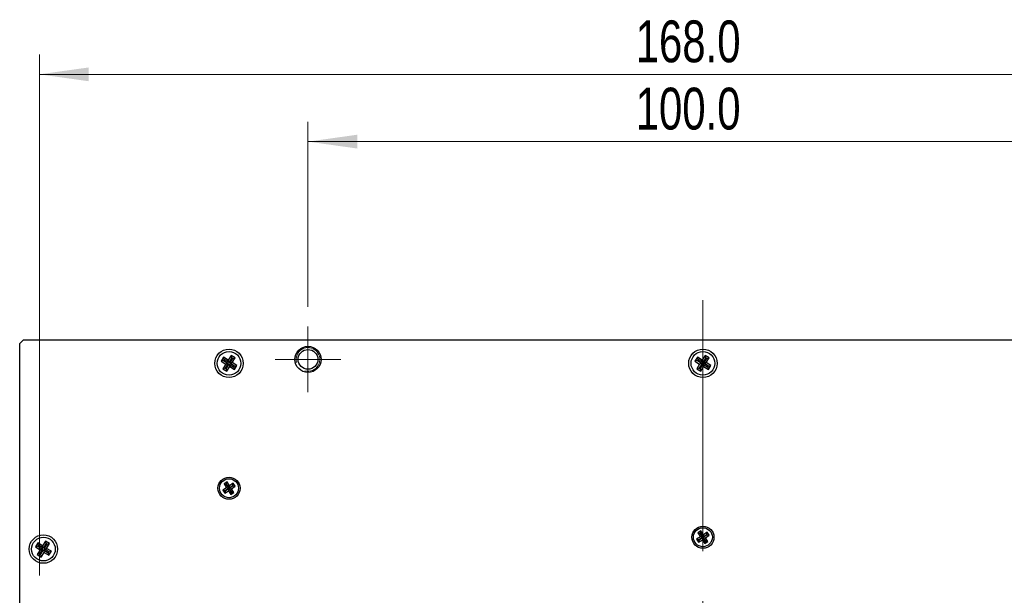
# Model space of a CAD drawing. Header units: millimetres. Extents: x 6 to 294, y 6 to 202.
# Tile 6 of 7: x 177 to 227, y 124 to 153. Entities that reach past the tile are written whole.
import ezdxf

# ---------------------------------------------------------------- set-up
doc = ezdxf.new("R2010")
doc.units = ezdxf.units.MM
doc.linetypes.add('CENTERX2', pattern=[20.32, 12.7, -2.54, 2.54, -2.54])
doc.styles.add('SLDTEXTSTYLE0', font='TXT', dxfattribs={"width": 0.75})
doc.dimstyles.new('SLDDIMSTYLE0', dxfattribs={"dimtxt": 2.116667, "dimasz": 2.5, "dimexe": 0, "dimexo": 0.0625, "dimgap": 0.529167, "dimtad": 1, "dimdec": 1, "dimlfac": 2.5, "dimrnd": 1e-09, "dimzin": 4, "dimdsep": 46, "dimtxsty": 'SLDTEXTSTYLE0', "dimsah": 1, "dimcen": 0.09, "dimadec": 0, "dimazin": 1, "dimtfac": 1, "dimtdec": 1, "dimtofl": 0, "dimtmove": 0, "dimatfit": 3, "dimfxl": 1, "dimfrac": 2, "dimtolj": 1, "dimtzin": 12, "dimarcsym": 0})

# ---------------------------------------------------------------- blocks, each defined once
blk = doc.blocks.new('_D_6')
at = {"color": 7, "linetype": 'Continuous', "lineweight": 18}
for p, q in [((191.669, 138.751), (191.669, 148.116)), ((231.669, 138.751), (231.669, 148.116)), ((191.669, 147.116), (231.669, 147.116))]:
    blk.add_line(p, q, dxfattribs=at)
for points in [[(191.669, 147.116), (194.169, 146.766), (194.169, 147.466)], [(231.669, 147.116), (229.169, 147.466), (229.169, 146.766)]]:
    blk.add_solid(points, dxfattribs=at)
at = {"color": 7, "linetype": 'Continuous', "lineweight": 18, "insert": (208.263, 149.845), "char_height": 2.1167, "attachment_point": 1, "style": 'SLDTEXTSTYLE0'}
blk.add_mtext('100.0', dxfattribs=at)
blk = doc.blocks.new('_D_8')
at = {"color": 7, "linetype": 'Continuous', "lineweight": 18}
for p, q in [((178.069, 125.151), (178.069, 151.522)), ((245.269, 125.151), (245.269, 151.522)), ((178.069, 150.522), (245.269, 150.522))]:
    blk.add_line(p, q, dxfattribs=at)
for points in [[(178.069, 150.522), (180.569, 150.172), (180.569, 150.872)], [(245.269, 150.522), (242.769, 150.872), (242.769, 150.172)]]:
    blk.add_solid(points, dxfattribs=at)
at = {"color": 7, "linetype": 'Continuous', "lineweight": 18, "insert": (208.263, 153.25), "char_height": 2.1167, "attachment_point": 1, "style": 'SLDTEXTSTYLE0'}
blk.add_mtext('168.0', dxfattribs=at)
blk = doc.blocks.new('SW_CENTERMARKSYMBOL_0')
at = {"color": 0, "linetype": 'Continuous', "lineweight": 0}
for p, q in [((0, 1), (0, 1.66)), ((0, 0), (0, 1)), ((-1, 0), (-1.66, 0)), ((0, 0), (-1, 0)), ((0, 0), (0, -1)), ((0, 0), (1, 0)), ((1, 0), (1.66, 0)), ((0, -1), (0, -1.66))]:
    blk.add_line(p, q, dxfattribs=at)

msp = doc.modelspace()

# ---------------------------------------------------------------- linework, layer by layer
at = {"color": 7, "linetype": 'CENTERX2', "lineweight": 18}
msp.add_line((211.669, 139.091), (211.669, 65.891), dxfattribs=at)
at = {"color": 7, "linetype": 'Continuous', "lineweight": 25}
for p, q in [((177.269, 137.091), (177.069, 136.891)), ((177.069, 68.091), (177.069, 136.891)), ((177.269, 137.091), (246.069, 137.091)), ((187.395, 136.206), (187.266, 136.003)), ((187.631, 136.056), (187.395, 136.206)), ((187.422, 136.083), (187.395, 136.206)), ((187.781, 136.293), (187.631, 136.056)), ((187.809, 136.17), (187.659, 135.934)), ((187.711, 135.9), (187.861, 136.137)), ((187.984, 136.165), (187.781, 136.293)), ((187.809, 136.17), (187.781, 136.293)), ((187.861, 136.137), (187.809, 136.17)), ((187.834, 135.928), (187.984, 136.165)), ((187.861, 136.137), (187.984, 136.165)), ((211.395, 136.206), (211.266, 136.003)), ((211.631, 136.056), (211.395, 136.206)), ((211.422, 136.083), (211.395, 136.206)), ((211.781, 136.293), (211.631, 136.056)), ((211.809, 136.17), (211.659, 135.934)), ((211.711, 135.9), (211.861, 136.137)), ((211.984, 136.165), (211.781, 136.293)), ((211.809, 136.17), (211.781, 136.293)), ((211.861, 136.137), (211.809, 136.17)), ((211.834, 135.928), (211.984, 136.165)), ((211.861, 136.137), (211.984, 136.165)), ((187.389, 136.031), (187.266, 136.003)), ((187.266, 136.003), (187.503, 135.854)), ((187.503, 135.854), (187.353, 135.617)), ((187.476, 135.645), (187.353, 135.617)), ((187.422, 136.083), (187.389, 136.031)), ((187.389, 136.031), (187.626, 135.881)), ((187.659, 135.934), (187.422, 136.083)), ((187.626, 135.881), (187.476, 135.645)), ((187.476, 135.645), (187.529, 135.611)), ((187.626, 135.881), (187.503, 135.854)), ((187.529, 135.611), (187.678, 135.848)), ((187.556, 135.489), (187.706, 135.725)), ((187.659, 135.934), (187.631, 136.056)), ((187.678, 135.848), (187.706, 135.725)), ((187.678, 135.848), (187.915, 135.698)), ((187.706, 135.725), (187.943, 135.576)), ((187.711, 135.9), (187.834, 135.928)), ((187.948, 135.751), (187.711, 135.9)), ((188.071, 135.778), (187.834, 135.928)), ((187.915, 135.698), (187.948, 135.751)), ((187.915, 135.698), (187.943, 135.576)), ((187.943, 135.576), (188.071, 135.778)), ((187.948, 135.751), (188.071, 135.778)), ((211.389, 136.031), (211.266, 136.003)), ((211.266, 136.003), (211.503, 135.854)), ((211.503, 135.854), (211.353, 135.617)), ((211.476, 135.645), (211.353, 135.617)), ((211.422, 136.083), (211.389, 136.031)), ((211.389, 136.031), (211.626, 135.881)), ((211.659, 135.934), (211.422, 136.083)), ((211.626, 135.881), (211.476, 135.645)), ((211.476, 135.645), (211.529, 135.611)), ((211.626, 135.881), (211.503, 135.854)), ((211.529, 135.611), (211.678, 135.848)), ((211.556, 135.489), (211.706, 135.725)), ((211.659, 135.934), (211.631, 136.056)), ((211.678, 135.848), (211.706, 135.725)), ((211.678, 135.848), (211.915, 135.698)), ((211.706, 135.725), (211.943, 135.576)), ((211.711, 135.9), (211.834, 135.928)), ((211.948, 135.751), (211.711, 135.9)), ((212.071, 135.778), (211.834, 135.928)), ((211.915, 135.698), (211.948, 135.751)), ((211.915, 135.698), (211.943, 135.576)), ((211.943, 135.576), (212.071, 135.778)), ((211.948, 135.751), (212.071, 135.778)), ((187.353, 135.617), (187.556, 135.489)), ((187.529, 135.611), (187.556, 135.489)), ((211.353, 135.617), (211.556, 135.489)), ((211.529, 135.611), (211.556, 135.489)), ((187.569, 129.888), (187.418, 129.789)), ((187.418, 129.789), (187.544, 129.597)), ((187.541, 129.764), (187.418, 129.789)), ((187.543, 129.765), (187.541, 129.764)), ((187.541, 129.764), (187.667, 129.571)), ((187.543, 129.765), (187.569, 129.888)), ((187.669, 129.572), (187.543, 129.765)), ((187.695, 129.695), (187.569, 129.888)), ((187.861, 129.698), (187.669, 129.572)), ((187.669, 129.572), (187.695, 129.695)), ((187.67, 129.571), (187.862, 129.696)), ((187.887, 129.821), (187.695, 129.695)), ((187.793, 129.545), (187.986, 129.67)), ((187.861, 129.698), (187.887, 129.821)), ((187.862, 129.696), (187.861, 129.698)), ((187.862, 129.696), (187.986, 129.67)), ((187.986, 129.67), (187.887, 129.821)), ((187.544, 129.597), (187.351, 129.471)), ((187.351, 129.471), (187.45, 129.32)), ((187.475, 129.445), (187.351, 129.471)), ((187.45, 129.32), (187.642, 129.446)), ((187.476, 129.444), (187.45, 129.32)), ((187.667, 129.571), (187.475, 129.445)), ((187.475, 129.445), (187.476, 129.444)), ((187.476, 129.444), (187.668, 129.569)), ((187.667, 129.571), (187.544, 129.597)), ((187.668, 129.569), (187.642, 129.446)), ((187.642, 129.446), (187.768, 129.254)), ((187.668, 129.569), (187.794, 129.377)), ((187.67, 129.571), (187.793, 129.545)), ((187.796, 129.378), (187.67, 129.571)), ((187.794, 129.377), (187.768, 129.254)), ((187.768, 129.254), (187.919, 129.352)), ((187.919, 129.352), (187.793, 129.545)), ((187.794, 129.377), (187.796, 129.378)), ((187.796, 129.378), (187.919, 129.352)), ((211.569, 127.408), (211.418, 127.309)), ((211.418, 127.309), (211.544, 127.117)), ((211.541, 127.284), (211.418, 127.309)), ((211.543, 127.285), (211.541, 127.284)), ((211.541, 127.284), (211.667, 127.091)), ((211.543, 127.285), (211.569, 127.408)), ((211.669, 127.092), (211.543, 127.285)), ((211.695, 127.215), (211.569, 127.408)), ((211.861, 127.218), (211.669, 127.092)), ((211.669, 127.092), (211.695, 127.215)), ((211.67, 127.091), (211.862, 127.216)), ((211.887, 127.341), (211.695, 127.215)), ((211.793, 127.065), (211.986, 127.19)), ((211.861, 127.218), (211.887, 127.341)), ((211.862, 127.216), (211.861, 127.218)), ((211.862, 127.216), (211.986, 127.19)), ((211.986, 127.19), (211.887, 127.341)), ((177.995, 126.806), (177.866, 126.603)), ((178.022, 126.683), (177.989, 126.631)), ((178.231, 126.656), (177.995, 126.806)), ((178.022, 126.683), (177.995, 126.806)), ((178.259, 126.534), (178.022, 126.683)), ((178.381, 126.893), (178.231, 126.656)), ((178.259, 126.534), (178.231, 126.656)), ((178.409, 126.77), (178.259, 126.534)), ((178.311, 126.5), (178.461, 126.737)), ((178.584, 126.765), (178.381, 126.893)), ((178.409, 126.77), (178.381, 126.893)), ((178.461, 126.737), (178.409, 126.77)), ((178.434, 126.528), (178.584, 126.765)), ((178.461, 126.737), (178.584, 126.765)), ((211.544, 127.117), (211.351, 126.991)), ((211.351, 126.991), (211.45, 126.84)), ((211.475, 126.965), (211.351, 126.991)), ((211.45, 126.84), (211.642, 126.966)), ((211.476, 126.964), (211.45, 126.84)), ((211.667, 127.091), (211.475, 126.965)), ((211.475, 126.965), (211.476, 126.964)), ((211.476, 126.964), (211.668, 127.089)), ((211.667, 127.091), (211.544, 127.117)), ((211.668, 127.089), (211.642, 126.966)), ((211.642, 126.966), (211.768, 126.774)), ((211.668, 127.089), (211.794, 126.897)), ((211.67, 127.091), (211.793, 127.065)), ((211.796, 126.898), (211.67, 127.091)), ((211.794, 126.897), (211.768, 126.774)), ((211.768, 126.774), (211.919, 126.872)), ((211.919, 126.872), (211.793, 127.065)), ((211.794, 126.897), (211.796, 126.898)), ((211.796, 126.898), (211.919, 126.872)), ((177.989, 126.631), (177.866, 126.603)), ((177.866, 126.603), (178.103, 126.454)), ((178.103, 126.454), (177.953, 126.217)), ((178.076, 126.245), (177.953, 126.217)), ((177.953, 126.217), (178.156, 126.089)), ((177.989, 126.631), (178.226, 126.481)), ((178.226, 126.481), (178.076, 126.245)), ((178.076, 126.245), (178.129, 126.211)), ((178.226, 126.481), (178.103, 126.454)), ((178.129, 126.211), (178.278, 126.448)), ((178.129, 126.211), (178.156, 126.089)), ((178.156, 126.089), (178.306, 126.325)), ((178.278, 126.448), (178.306, 126.325)), ((178.278, 126.448), (178.515, 126.298)), ((178.306, 126.325), (178.543, 126.176)), ((178.311, 126.5), (178.434, 126.528)), ((178.548, 126.351), (178.311, 126.5)), ((178.671, 126.378), (178.434, 126.528)), ((178.515, 126.298), (178.548, 126.351)), ((178.515, 126.298), (178.543, 126.176)), ((178.543, 126.176), (178.671, 126.378)), ((178.548, 126.351), (178.671, 126.378))]:
    msp.add_line(p, q, dxfattribs=at)
for centre, radius in [((191.669, 136.091), 0.66), ((187.669, 135.891), 0.72), ((187.669, 135.891), 0.6), ((191.669, 136.091), 0.5), ((211.669, 135.891), 0.72), ((211.669, 135.891), 0.6), ((187.669, 129.571), 0.56), ((187.669, 129.571), 0.48), ((211.669, 127.091), 0.56), ((178.269, 126.491), 0.72), ((211.669, 127.091), 0.48), ((178.269, 126.491), 0.6)]:
    msp.add_circle(centre, radius, dxfattribs=at)
at = {"color": 7, "linetype": 'Continuous', "lineweight": 0}
msp.add_arc((191.669, 136.091), 0.6, 254.9986, 194.9998, dxfattribs=at)

# ---------------------------------------------------------------- block references
msp.add_blockref('SW_CENTERMARKSYMBOL_0', (191.669, 136.091), dxfattribs=at)

# ---------------------------------------------------------------- dimensions: what is measured, and where the dimension line sits
at = {"color": 7, "linetype": 'Continuous', "lineweight": 18}
for base, p1, p2, picture, middle in [((245.269, 150.522), (178.069, 124.151), (245.269, 124.151), '_D_8', (211.781, 150.522)), ((231.669, 147.116), (191.669, 137.751), (231.669, 137.751), '_D_6', (211.781, 147.116))]:
    dim = msp.add_linear_dim(base=base, p1=p1, p2=p2, dimstyle='SLDDIMSTYLE0', dxfattribs=at)
    dim.commit()
    dim.dimension.update_dxf_attribs({"geometry": picture, "text_midpoint": middle, "dimtype": 160})

doc.saveas('drawing.dxf')
